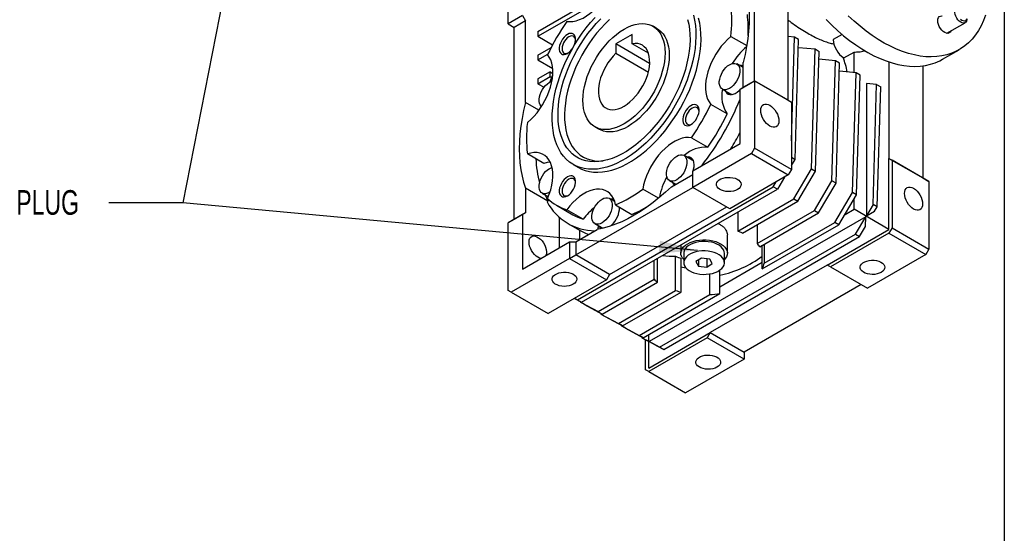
# Model space of a CAD drawing. Header units: millimetres. Extents: x 25 to 1093, y 25 to 838.
# Tile 5 of 9: x 753 to 1092, y 445 to 622. Entities that reach past the tile are written whole.
import ezdxf

# ---------------------------------------------------------------- set-up
doc = ezdxf.new("R2010")
doc.units = ezdxf.units.MM
doc.header["$LTSCALE"] = 4
doc.linetypes.add('SLD-Solid', pattern=[0])
doc.layers.add('TEXT', color=140, linetype='SLD-Solid', lineweight=25)
doc.styles.add('SLDTEXTSTYLE0', font='TXT', dxfattribs={"width": 0.7})
doc.dimstyles.new('SLDDIMSTYLE0', dxfattribs={"dimtxt": 0.18, "dimasz": 13.208, "dimexe": 0, "dimexo": 0.0625, "dimgap": 0, "dimtad": 0, "dimtih": 1, "dimtoh": 1, "dimdec": 0, "dimrnd": 1e-09, "dimzin": 0, "dimdsep": 46, "dimtxsty": 'Standard', "dimsah": 1, "dimcen": 0.09, "dimadec": 0, "dimazin": 0, "dimtfac": 13.208, "dimtdec": 0, "dimtofl": 0, "dimtmove": 0, "dimatfit": 3, "dimfxl": 0, "dimfrac": 2, "dimtolj": 1, "dimtzin": 0, "dimarcsym": 0})

msp = doc.modelspace()

# ---------------------------------------------------------------- linework, layer by layer
for p, q in [((1006.157, 600.895), (1006.157, 667.035)), ((921.304, 620.5), (921.304, 643.771)), ((1017.824, 594.16), (1017.824, 636.25)), ((931.557, 617.846), (947.821, 627.235)), ((931.557, 616.213), (947.821, 625.602)), ((926.254, 623.357), (921.304, 620.5)), ((921.304, 620.5), (923.425, 619.275)), ((927.314, 621.52), (923.425, 619.275)), ((926.254, 623.357), (927.314, 621.52)), ((927.314, 593.417), (927.314, 621.52)), ((1072.414, 617.233), (1078.719, 620.873)), ((923.425, 553.135), (923.425, 619.275)), ((931.557, 617.846), (931.557, 616.213)), ((972.669, 618.832), (971.255, 619.649)), ((931.557, 616.213), (936.65, 613.273)), ((964.084, 616.862), (958.427, 613.596)), ((964.084, 613.63), (964.084, 616.862)), ((998.067, 616.126), (1003.499, 612.991)), ((1019.945, 615.921), (1017.824, 616.11)), ((1018.885, 580.235), (1019.945, 615.921)), ((1021.36, 615.104), (1019.945, 615.921)), ((1020.132, 573.81), (1021.36, 615.104)), ((1036.316, 616.842), (1033.214, 615.051)), ((931.557, 609.681), (936.156, 612.336)), ((958.427, 613.596), (958.427, 610.365)), ((970.081, 606.868), (958.427, 613.596)), ((958.427, 610.365), (969.63, 603.898)), ((969.629, 610.429), (964.084, 613.63)), ((1021.278, 612.352), (1027.017, 611.839)), ((1025.789, 570.544), (1027.017, 611.839)), ((1027.017, 611.839), (1028.431, 611.022)), ((1027.203, 569.728), (1028.431, 611.022)), ((1036.916, 608.747), (1040.452, 610.788)), ((1040.452, 603.738), (1040.452, 610.788)), ((1070.942, 608.3), (1076.599, 611.566)), ((931.557, 608.048), (935.009, 610.04)), ((931.557, 609.681), (931.557, 608.048)), ((931.557, 608.048), (936.701, 605.078)), ((1002.268, 598.65), (1002.268, 607.156)), ((1034.088, 607.757), (1028.349, 608.27)), ((1032.86, 566.462), (1034.088, 607.757)), ((1035.502, 606.94), (1034.088, 607.757)), ((1034.274, 565.646), (1035.502, 606.94)), ((1052.472, 607.361), (1052.472, 574.158)), ((935.8, 603.965), (931.557, 601.515)), ((935.8, 602.331), (935.8, 603.965)), ((935.8, 603.965), (936.737, 603.423)), ((1002.268, 605.41), (1000.09, 606.667)), ((1041.159, 603.675), (1035.42, 604.188)), ((1039.931, 562.38), (1041.159, 603.675)), ((1042.573, 602.858), (1041.159, 603.675)), ((1064.14, 606.026), (1064.14, 567.422)), ((931.557, 599.882), (935.8, 602.331)), ((931.557, 601.515), (931.557, 599.882)), ((935.8, 602.331), (936.334, 602.023)), ((1001.207, 598.037), (1006.157, 600.895)), ((1002.268, 598.65), (1006.157, 600.895)), ((1006.157, 600.895), (1006.157, 577.623)), ((1006.157, 600.895), (1018.885, 593.547)), ((1017.824, 594.16), (1006.157, 600.895)), ((1006.157, 600.895), (1006.157, 600.895)), ((1041.346, 561.564), (1042.573, 602.858)), ((931.557, 599.882), (933.706, 598.642)), ((995.09, 598.007), (997.918, 596.374)), ((1001.207, 598.037), (1002.268, 598.65)), ((1001.207, 579.257), (1001.207, 598.037)), ((1044.694, 599.909), (1044.694, 554.391)), ((1048.23, 599.593), (1044.694, 599.909)), ((1047.002, 558.298), (1048.23, 599.593)), ((1048.23, 599.593), (1049.644, 598.776)), ((1048.417, 557.482), (1049.644, 598.776)), ((931.964, 590.733), (927.314, 593.417)), ((1017.824, 594.16), (1018.885, 593.547)), ((1018.885, 593.547), (1018.885, 570.276)), ((996.773, 589.471), (991.116, 592.736)), ((951.256, 585.007), (952.671, 584.19)), ((984.49, 581.259), (990.146, 577.993)), ((984.944, 569.868), (1001.207, 579.257)), ((1006.157, 577.623), (1005.096, 575.786)), ((1018.885, 570.276), (1006.157, 577.623)), ((933.637, 572.4), (927.98, 575.666)), ((984.741, 573.55), (981.912, 575.183)), ((1005.096, 575.786), (984.944, 564.153)), ((1005.096, 575.786), (1017.824, 568.439)), ((1018.885, 574.53), (1020.132, 573.81)), ((1018.885, 571.698), (1020.132, 573.81)), ((1052.472, 549.662), (1052.472, 574.158)), ((1052.472, 574.158), (1053.533, 573.545)), ((1052.472, 574.158), (1064.14, 567.422)), ((1053.533, 573.545), (1053.533, 550.274)), ((1066.261, 566.198), (1053.533, 573.545)), ((943.757, 572.016), (945.525, 570.995)), ((984.944, 564.153), (984.944, 569.868)), ((1018.885, 570.276), (1017.824, 568.439)), ((1019.715, 560.265), (1025.789, 570.544)), ((1021.13, 559.448), (1027.203, 569.728)), ((1025.789, 570.544), (1027.203, 569.728)), ((976.913, 566.523), (979.091, 565.265)), ((977.578, 564.392), (984.944, 568.644)), ((1017.824, 568.439), (997.672, 556.805)), ((1016.511, 567.681), (1014.059, 563.53)), ((1026.786, 556.182), (1032.86, 566.462)), ((1034.274, 565.646), (1032.86, 566.462)), ((1064.14, 567.422), (1066.261, 566.198)), ((1066.261, 566.198), (1066.261, 542.926)), ((935.033, 559.43), (927.314, 563.886)), ((927.314, 563.886), (927.314, 555.38)), ((944.639, 540.885), (984.944, 564.153)), ((945.223, 525.425), (1012.644, 564.347)), ((946.637, 524.609), (1014.059, 563.53)), ((973.141, 560.409), (967.709, 563.545)), ((997.672, 556.805), (984.944, 564.153)), ((1012.644, 564.347), (1013.632, 566.019)), ((1014.059, 563.53), (1012.644, 564.347)), ((1028.201, 555.366), (1034.274, 565.646)), ((933.028, 562.179), (935.192, 560.931)), ((934.752, 559.133), (935.432, 559.851)), ((958.039, 559.285), (956.205, 560.343)), ((1000.409, 549.119), (1019.715, 560.265)), ((1002.03, 548.422), (1021.13, 559.448)), ((1019.715, 560.265), (1021.13, 559.448)), ((1033.858, 552.1), (1039.931, 562.38)), ((1035.272, 551.284), (1041.346, 561.564)), ((1041.346, 561.564), (1039.931, 562.38)), ((1040.452, 556.602), (1040.452, 560.051)), ((938.025, 558.005), (943.682, 554.739)), ((947.214, 553.209), (941.557, 556.474)), ((956.306, 534.15), (996.611, 557.417)), ((958.004, 559.386), (957.888, 559.372)), ((958.338, 558.135), (963.995, 554.87)), ((1007.129, 544.834), (1026.786, 556.182)), ((1026.786, 556.182), (1028.201, 555.366)), ((1037.359, 554.817), (1040.452, 556.602)), ((1052.472, 549.662), (1040.452, 556.602)), ((1047.002, 558.298), (1044.694, 554.391)), ((1048.417, 557.482), (1047.002, 558.298)), ((1047.523, 555.969), (1048.417, 557.482)), ((926.254, 554.768), (921.304, 551.91)), ((923.425, 553.135), (921.304, 551.91)), ((927.314, 555.38), (923.425, 553.135)), ((927.314, 555.38), (926.254, 554.768)), ((926.254, 554.768), (926.254, 535.987)), ((938.982, 543.335), (938.982, 553.837)), ((1044.48, 554.029), (969.956, 511.007)), ((1000.409, 555.651), (1000.409, 549.119)), ((1008.036, 543.725), (1028.201, 555.366)), ((1040.929, 548.018), (1044.48, 554.029)), ((1044.43, 550.734), (1044.48, 554.029)), ((1044.694, 554.391), (1047.523, 555.969)), ((921.304, 528.639), (921.304, 551.91)), ((941.932, 551.708), (946.175, 549.259)), ((944.639, 545.376), (952.004, 549.628)), ((946.053, 546.193), (946.053, 549.329)), ((951.206, 551.682), (954.01, 550.064)), ((952.392, 550.698), (952.078, 549.642)), ((952.181, 551.119), (952.392, 550.698)), ((952.392, 550.698), (953.099, 550.29)), ((952.888, 550.711), (953.099, 550.29)), ((953.099, 550.29), (952.959, 549.819)), ((956.897, 550.921), (956.965, 551.151)), ((1007.129, 551.366), (1007.129, 544.834)), ((1008.875, 536.046), (1035.272, 551.284)), ((1009.501, 538.04), (1033.858, 552.1)), ((1031.259, 537.415), (1052.472, 549.662)), ((1035.272, 551.284), (1033.858, 552.1)), ((1042.343, 547.202), (1044.43, 550.734)), ((1053.533, 550.274), (1052.472, 548.437)), ((1053.533, 550.274), (1066.261, 542.926)), ((973.507, 509.097), (1040.929, 548.018)), ((974.922, 508.281), (1042.343, 547.202)), ((996.833, 541.498), (996.833, 547.734)), ((1052.472, 548.437), (1032.32, 536.803)), ((1040.929, 548.018), (1042.343, 547.202)), ((1052.472, 548.437), (1065.2, 541.089)), ((926.254, 535.987), (942.517, 545.376)), ((942.517, 545.376), (942.517, 539.66)), ((942.517, 545.376), (944.639, 545.376)), ((944.639, 545.376), (944.639, 540.885)), ((980.833, 544.349), (980.833, 541.498)), ((1008.875, 536.046), (1008.875, 544.21)), ((1009.501, 544.571), (1009.501, 538.04)), ((1066.261, 542.926), (1065.2, 541.089)), ((942.517, 539.66), (922.365, 528.027)), ((942.517, 539.66), (944.639, 540.885)), ((942.517, 539.66), (955.245, 532.313)), ((956.306, 534.15), (944.639, 540.885)), ((972.807, 531.552), (972.807, 539.716)), ((979.022, 528.609), (979.022, 540.438)), ((980.943, 528.085), (980.943, 539.652)), ((981.833, 541.498), (981.833, 538.232)), ((987.933, 539.815), (986.007, 538.574)), ((986.907, 539.154), (986.907, 536.99)), ((990.758, 539.473), (987.933, 539.815)), ((989.732, 539.597), (989.732, 536.648)), ((991.658, 537.89), (990.758, 539.473)), ((995.833, 538.232), (995.833, 541.498)), ((1065.2, 541.089), (1045.048, 529.455)), ((971.599, 532.488), (971.599, 539.019)), ((986.007, 538.574), (986.907, 536.99)), ((986.907, 536.99), (989.732, 536.648)), ((989.732, 536.648), (991.658, 537.89)), ((1031.259, 537.415), (990.954, 514.148)), ((994.246, 529.928), (1008.875, 538.373)), ((1032.32, 536.803), (1031.259, 537.415)), ((1032.32, 536.803), (1045.048, 529.455)), ((955.245, 532.313), (935.093, 520.679)), ((952.294, 521.343), (971.599, 532.488)), ((956.306, 534.15), (955.245, 532.313)), ((990.792, 527.239), (990.792, 534.352)), ((994.246, 527.601), (994.246, 535.67)), ((953.708, 520.527), (972.807, 531.552)), ((1042.926, 530.68), (1002.621, 507.412)), ((922.365, 528.027), (921.304, 528.639)), ((922.365, 528.027), (935.093, 520.679)), ((944.185, 525.928), (946.637, 524.609)), ((944.235, 525.957), (945.223, 525.425)), ((959.365, 517.261), (979.022, 528.609)), ((960.779, 516.445), (980.943, 528.085)), ((966.436, 513.179), (990.792, 527.239)), ((967.85, 512.363), (994.246, 527.601)), ((945.223, 525.425), (946.637, 524.609)), ((946.213, 524.837), (946.22, 524.61)), ((946.22, 524.61), (952.294, 521.343)), ((947.635, 523.793), (946.22, 524.61)), ((947.635, 523.793), (953.708, 520.527)), ((952.294, 521.343), (953.708, 520.527)), ((953.284, 520.755), (953.291, 520.528)), ((953.291, 520.528), (959.365, 517.261)), ((953.291, 520.528), (954.706, 519.711)), ((954.706, 519.711), (960.779, 516.445)), ((960.779, 516.445), (959.365, 517.261)), ((960.355, 516.673), (960.362, 516.446)), ((960.362, 516.446), (966.436, 513.179)), ((961.777, 515.629), (960.362, 516.446)), ((961.777, 515.629), (967.85, 512.363)), ((967.85, 512.363), (966.436, 513.179)), ((967.427, 512.591), (967.434, 512.364)), ((967.434, 512.364), (968.848, 511.547)), ((967.434, 512.364), (969.741, 511.123)), ((969.741, 501.902), (990.954, 514.148)), ((969.741, 501.902), (969.741, 513.454)), ((989.893, 512.311), (969.741, 500.677)), ((990.954, 514.148), (989.893, 512.311)), ((1002.621, 504.963), (989.893, 512.311)), ((990.954, 514.148), (1002.621, 507.412)), ((968.68, 501.289), (968.68, 511.644)), ((968.848, 511.547), (969.741, 511.067)), ((969.956, 511.007), (972.835, 509.403)), ((973.507, 509.097), (969.956, 511.007)), ((972.835, 509.403), (974.922, 508.281)), ((974.922, 508.281), (973.507, 509.097)), ((1002.621, 507.412), (1002.621, 504.963)), ((1002.621, 504.963), (982.469, 493.329)), ((969.741, 500.677), (968.68, 501.289)), ((969.741, 500.677), (982.469, 493.329))]:
    msp.add_line(p, q)
at = {"flags": 128}
for points in [[(941.557, 621.355), (942.583, 621.254), (943.668, 621.319), (944.799, 621.55), (945.963, 621.944), (947.146, 622.496), (948.335, 623.2), (949.515, 624.047), (950.672, 625.028), (951.794, 626.131), (952.866, 627.343), (953.875, 628.65), (954.812, 630.037), (955.663, 631.486), (956.419, 632.982), (957.072, 634.506), (957.613, 636.04), (958.037, 637.567), (958.338, 639.069)], [(1002.268, 636.687), (1002.912, 634.666), (1003.442, 632.542), (1003.855, 630.322), (1004.152, 628.011), (1004.33, 625.616), (1004.389, 623.146), (1004.33, 620.607), (1004.152, 618.007), (1003.855, 615.354), (1003.442, 612.656), (1002.912, 609.92), (1002.268, 607.156)], [(1079.341, 622.246), (1079.325, 621.96), (1079.203, 621.457), (1078.965, 621.072), (1078.626, 620.825), (1078.205, 620.733), (1077.727, 620.799), (1077.219, 621.021), (1076.712, 621.386), (1076.234, 621.871), (1075.813, 622.449), (1075.474, 623.087), (1075.236, 623.747), (1075.114, 624.391), (1075.114, 624.982), (1075.236, 625.485), (1075.474, 625.87), (1075.813, 626.117), (1076.234, 626.209), (1076.712, 626.142), (1077.219, 625.921), (1077.219, 625.921)], [(985.179, 623.456), (985.56, 621.752), (985.824, 619.955), (985.971, 618.075), (986.001, 616.119), (985.912, 614.098), (985.706, 612.021), (985.384, 609.897), (984.946, 607.737), (984.396, 605.552), (983.735, 603.351), (982.968, 601.146), (982.097, 598.946), (981.126, 596.762), (980.061, 594.604), (978.906, 592.484), (977.667, 590.41), (976.35, 588.393), (974.961, 586.443), (973.506, 584.568), (971.994, 582.778), (970.43, 581.081), (968.822, 579.485), (967.178, 577.998), (965.506, 576.627), (963.814, 575.379), (962.11, 574.259), (960.401, 573.273), (958.697, 572.425), (957.005, 571.719), (955.333, 571.16), (953.689, 570.749), (952.081, 570.489), (950.518, 570.38), (949.005, 570.423), (947.55, 570.619), (946.161, 570.966), (944.844, 571.462), (943.605, 572.105), (942.45, 572.892), (941.385, 573.82), (940.415, 574.883), (939.543, 576.077), (938.776, 577.397), (938.115, 578.835), (937.565, 580.385), (937.127, 582.039), (936.805, 583.791), (936.599, 585.63), (936.511, 587.549), (936.54, 589.539), (936.687, 591.589), (936.952, 593.691), (937.332, 595.834), (937.826, 598.008), (938.432, 600.202), (939.146, 602.407), (939.966, 604.611), (940.888, 606.804), (941.906, 608.976), (943.017, 611.116), (944.215, 613.215), (945.493, 615.261), (946.847, 617.246), (948.27, 619.16), (949.754, 620.993), (951.294, 622.738)], [(983.164, 621.999), (983.546, 620.376), (983.811, 618.658), (983.959, 616.856), (983.989, 614.977), (983.9, 613.033), (983.693, 611.033), (983.369, 608.987), (982.93, 606.907), (982.378, 604.803), (981.715, 602.686), (980.946, 600.567), (980.075, 598.457), (979.105, 596.368), (978.042, 594.309), (976.892, 592.293), (975.66, 590.328), (974.353, 588.426), (972.978, 586.597), (971.541, 584.85), (970.051, 583.194), (968.516, 581.637), (966.942, 580.189), (965.339, 578.856), (963.714, 577.645), (962.076, 576.563), (960.435, 575.615), (958.797, 574.806), (957.173, 574.142), (955.569, 573.623), (953.996, 573.255), (952.46, 573.038), (950.97, 572.974), (949.533, 573.063), (948.158, 573.304), (946.851, 573.697), (945.619, 574.239), (944.469, 574.928), (943.406, 575.759), (942.436, 576.729), (941.565, 577.832), (940.796, 579.063), (940.133, 580.416), (939.581, 581.882), (939.142, 583.455), (938.818, 585.127), (938.611, 586.888), (938.522, 588.73), (938.552, 590.643), (938.7, 592.616), (938.966, 594.64), (939.347, 596.704), (939.843, 598.798), (940.451, 600.91), (941.167, 603.029), (941.988, 605.145), (942.909, 607.246), (943.926, 609.321), (945.034, 611.36), (946.226, 613.352), (947.496, 615.286), (948.838, 617.153), (950.244, 618.943), (951.709, 620.645), (953.222, 622.253)], [(956.282, 622.038), (954.751, 620.543), (953.263, 618.945), (951.827, 617.251), (950.449, 615.471), (949.139, 613.615), (947.902, 611.692), (946.746, 609.715), (945.677, 607.692), (944.701, 605.635), (943.823, 603.556), (943.048, 601.466), (942.38, 599.377), (941.822, 597.298), (941.379, 595.243), (941.052, 593.222), (940.843, 591.246), (940.753, 589.327), (940.783, 587.474), (940.933, 585.697), (941.201, 584.007), (941.586, 582.413), (942.087, 580.923), (942.7, 579.545), (943.422, 578.287), (944.249, 577.156), (945.177, 576.158), (946.2, 575.299), (947.314, 574.583), (948.511, 574.014), (949.785, 573.595), (951.13, 573.328), (952.538, 573.216), (954.001, 573.258), (954.015, 573.259)], [(945.525, 570.995), (946.612, 570.441), (947.929, 569.945), (949.318, 569.599), (950.773, 569.403), (952.285, 569.359), (953.849, 569.468), (955.457, 569.729), (957.101, 570.139), (958.773, 570.699), (960.465, 571.404), (962.169, 572.252), (963.878, 573.238), (965.582, 574.358), (967.274, 575.607), (968.946, 576.978), (970.59, 578.465), (972.198, 580.06), (973.761, 581.757), (975.274, 583.547), (976.729, 585.422), (978.118, 587.373), (979.435, 589.39), (980.674, 591.463), (981.829, 593.584), (982.894, 595.741), (983.864, 597.925), (984.736, 600.125), (985.503, 602.331), (986.164, 604.532), (986.714, 606.717), (987.152, 608.877), (987.474, 611), (987.68, 613.078), (987.768, 615.099), (987.739, 617.054), (987.592, 618.935), (987.327, 620.731), (986.947, 622.435)], [(947.113, 594.164), (947.174, 595.705), (947.354, 597.303), (947.653, 598.944), (948.068, 600.614), (948.596, 602.299), (949.232, 603.983), (949.97, 605.654), (950.804, 607.296), (951.728, 608.896), (952.733, 610.44), (953.811, 611.915), (954.952, 613.307), (956.147, 614.606), (957.385, 615.801), (958.657, 616.88), (959.951, 617.835), (961.256, 618.658), (962.56, 619.342), (963.854, 619.881), (965.126, 620.269), (966.364, 620.505), (967.559, 620.585), (968.7, 620.51), (969.778, 620.28), (970.783, 619.896), (971.707, 619.363), (972.541, 618.684), (973.28, 617.866), (973.915, 616.915), (974.443, 615.84), (974.858, 614.649), (975.157, 613.353), (975.337, 611.964), (975.398, 610.492), (975.337, 608.95), (975.157, 607.352), (974.858, 605.711), (974.443, 604.041), (973.915, 602.357), (973.28, 600.672), (972.541, 599.001), (971.707, 597.359), (970.783, 595.759), (969.778, 594.215), (968.7, 592.741), (967.559, 591.348), (966.364, 590.049), (965.126, 588.854), (963.854, 587.775), (962.56, 586.82), (961.256, 585.997), (959.951, 585.313), (958.657, 584.775), (957.385, 584.386), (956.147, 584.15), (954.952, 584.07), (953.811, 584.145), (952.733, 584.375), (951.728, 584.759), (950.804, 585.292), (949.97, 585.971), (949.232, 586.789), (948.596, 587.74), (948.068, 588.815), (947.653, 590.006), (947.354, 591.302), (947.174, 592.692), (947.113, 594.164)], [(1030.853, 621.981), (1032.824, 620.003), (1034.833, 618.133), (1036.873, 616.377), (1038.939, 614.74), (1041.023, 613.229), (1043.119, 611.848), (1045.22, 610.601), (1047.319, 609.492), (1049.41, 608.525), (1051.485, 607.703), (1053.539, 607.028), (1055.565, 606.503), (1057.555, 606.13), (1059.505, 605.909), (1061.407, 605.841), (1063.256, 605.927), (1065.045, 606.167), (1066.769, 606.558), (1068.422, 607.101), (1069.999, 607.794), (1070.942, 608.3)], [(1085.69, 623.501), (1084.99, 621.618), (1084.179, 619.848), (1083.259, 618.197), (1082.235, 616.67), (1081.108, 615.273), (1079.883, 614.009), (1078.563, 612.884), (1077.152, 611.899), (1075.656, 611.06), (1074.079, 610.367), (1072.426, 609.824), (1070.702, 609.432), (1068.913, 609.193), (1067.064, 609.107), (1065.162, 609.175), (1063.212, 609.395), (1061.222, 609.769), (1059.196, 610.294), (1057.142, 610.968), (1055.066, 611.79), (1052.976, 612.757), (1050.876, 613.866), (1048.776, 615.113), (1046.68, 616.495), (1044.596, 618.006), (1042.53, 619.642), (1040.489, 621.398), (1038.48, 623.269)], [(1069.268, 621.575), (1069.331, 622.16), (1069.516, 622.641), (1069.814, 622.991), (1070.208, 623.193), (1070.677, 623.235), (1070.789, 623.223)], [(1073.788, 618.026), (1073.551, 617.621), (1073.202, 617.343), (1072.768, 617.22), (1072.27, 617.26), (1071.737, 617.459), (1071.196, 617.808), (1070.677, 618.287), (1070.208, 618.871), (1069.814, 619.527), (1069.516, 620.222), (1069.331, 620.917), (1069.268, 621.575)], [(1079.282, 622.216), (1079.109, 621.834), (1078.834, 621.579), (1078.476, 621.469), (1078.059, 621.51), (1077.611, 621.7), (1077.164, 622.027)], [(944.009, 612.867), (944.223, 613.359), (944.463, 614.122), (944.586, 614.861), (944.586, 615.544), (944.463, 616.141), (944.223, 616.626), (943.875, 616.977), (943.436, 617.181), (942.924, 617.226), (942.361, 617.113), (941.773, 616.845)], [(972.669, 618.832), (973.121, 618.547), (973.955, 617.868), (974.694, 617.05), (975.329, 616.099), (975.857, 615.023), (976.272, 613.833), (976.571, 612.537), (976.752, 611.147), (976.812, 609.675), (976.752, 608.134), (976.571, 606.535), (976.272, 604.894), (975.857, 603.225), (975.329, 601.54), (974.694, 599.855), (973.955, 598.185), (973.121, 596.543), (972.197, 594.943), (971.192, 593.399), (970.115, 591.924), (968.974, 590.531), (967.779, 589.232), (966.54, 588.038), (965.268, 586.959), (963.975, 586.003), (962.67, 585.18), (961.365, 584.497), (960.071, 583.958), (958.8, 583.57), (957.561, 583.334), (956.366, 583.253), (955.225, 583.329), (954.147, 583.559), (953.142, 583.942), (952.671, 584.19)], [(941.773, 616.845), (941.185, 616.434), (940.623, 615.898), (940.111, 615.261), (939.671, 614.551), (939.324, 613.797), (939.083, 613.035), (938.96, 612.296), (938.96, 611.613), (939.083, 611.016), (939.324, 610.531), (939.671, 610.18), (940.111, 609.976), (940.623, 609.931), (941.185, 610.044), (941.773, 610.312), (942.361, 610.723), (942.924, 611.259), (943.436, 611.896), (943.506, 611.998)], [(942.252, 616.016), (941.729, 615.646), (941.232, 615.159), (940.786, 614.578), (940.414, 613.934), (940.134, 613.257), (939.961, 612.584), (939.902, 611.946), (939.961, 611.376), (940.134, 610.903), (940.414, 610.55), (940.786, 610.335), (941.232, 610.269), (941.729, 610.355), (942.024, 610.47)], [(944.591, 614.916), (944.543, 615.229), (944.369, 615.702), (944.089, 616.055), (943.717, 616.27), (943.271, 616.336), (942.775, 616.25), (942.252, 616.016)], [(958.427, 610.365), (957.466, 609.361), (956.558, 608.261), (955.714, 607.079), (954.946, 605.832), (954.265, 604.537), (953.679, 603.211), (953.199, 601.873), (952.829, 600.542), (952.574, 599.235), (952.44, 597.97), (952.426, 596.766), (952.534, 595.638), (952.761, 594.601), (953.106, 593.672), (953.563, 592.861), (954.125, 592.18), (954.785, 591.639), (955.535, 591.245), (956.363, 591.003), (957.258, 590.917), (958.208, 590.987), (959.201, 591.214), (960.221, 591.594), (961.256, 592.121), (962.29, 592.788), (963.311, 593.587), (964.303, 594.506), (965.253, 595.532), (966.148, 596.652), (966.977, 597.85), (967.726, 599.109), (968.386, 600.413), (968.949, 601.743), (969.405, 603.081), (969.75, 604.409), (969.977, 605.708), (970.085, 606.96), (970.072, 608.149), (969.937, 609.258), (969.683, 610.272), (969.313, 611.176), (968.832, 611.959), (968.247, 612.609), (967.566, 613.118), (966.798, 613.478), (965.954, 613.685), (965.045, 613.736), (964.084, 613.63)], [(998.067, 616.126), (996.917, 615.115), (995.806, 613.985), (994.748, 612.749), (993.754, 611.422), (992.837, 610.019), (992.008, 608.557), (991.275, 607.053), (990.648, 605.525), (990.135, 603.99), (989.74, 602.468), (989.469, 600.975), (989.325, 599.529), (989.31, 598.148), (989.423, 596.847), (989.664, 595.642), (990.03, 594.546), (990.516, 593.574), (991.116, 592.736)], [(927.98, 586.488), (929.13, 587.499), (930.241, 588.629), (931.299, 589.865), (932.292, 591.192), (933.209, 592.595), (934.039, 594.057), (934.772, 595.561), (935.398, 597.089), (935.912, 598.624), (936.307, 600.147), (936.578, 601.64), (936.722, 603.085), (936.737, 604.467), (936.624, 605.768), (936.383, 606.973), (936.017, 608.068), (935.531, 609.04), (934.931, 609.878)], [(997.59, 598.254), (996.94, 597.949), (996.313, 597.793), (995.729, 597.792), (995.208, 597.945), (994.768, 598.248), (994.425, 598.69), (994.189, 599.257), (994.069, 599.928), (994.069, 600.682), (994.189, 601.491), (994.425, 602.33), (994.768, 603.169), (995.208, 603.979), (995.729, 604.734), (996.313, 605.407), (996.94, 605.975), (997.59, 606.42), (998.239, 606.725), (998.867, 606.881), (999.451, 606.883), (999.972, 606.729), (1000.411, 606.426), (1000.755, 605.984), (1000.99, 605.418), (1001.11, 604.746), (1001.11, 603.993), (1000.99, 603.183), (1000.755, 602.344), (1000.411, 601.506), (999.972, 600.695), (999.451, 599.94), (998.867, 599.267), (998.239, 598.699), (997.59, 598.254)], [(1002.268, 605.723), (1001.926, 605.714), (1001.772, 605.696)], [(932.833, 591.996), (932.707, 592.106), (932.363, 592.548), (932.127, 593.115), (932.008, 593.786), (932.008, 594.539), (932.127, 595.349), (932.363, 596.188), (932.707, 597.027), (933.146, 597.837), (933.667, 598.592), (934.251, 599.265), (934.878, 599.833), (935.528, 600.278), (936.178, 600.583), (936.413, 600.659)], [(935.686, 600.365), (935.807, 600.681), (936.713, 602.948)], [(996.066, 597.444), (996.267, 597.039), (996.634, 596.59), (997.096, 596.279), (997.637, 596.116), (998.242, 596.106), (998.892, 596.249), (999.567, 596.541), (1000.246, 596.973), (1000.909, 597.532), (1001.207, 597.831)], [(996.773, 597.036), (996.974, 596.63), (997.338, 596.185)], [(927.314, 593.417), (926.67, 590.653), (926.141, 587.917), (925.727, 585.219), (925.431, 582.566), (925.253, 579.966), (925.193, 577.427), (925.253, 574.957), (925.431, 572.563), (925.727, 570.252), (926.141, 568.031), (926.67, 565.907), (927.314, 563.886)], [(984.273, 592.302), (983.685, 591.891), (983.123, 591.355), (982.611, 590.718), (982.171, 590.008), (981.824, 589.255), (981.583, 588.492), (981.46, 587.753), (981.46, 587.07), (981.583, 586.474), (981.824, 585.989), (982.171, 585.637), (982.611, 585.434), (983.123, 585.388), (983.685, 585.501), (984.273, 585.77), (984.861, 586.18), (985.424, 586.716), (985.936, 587.353), (986.375, 588.064), (986.723, 588.817), (986.963, 589.579), (987.086, 590.318), (987.086, 591.001), (986.963, 591.598), (986.723, 592.083), (986.375, 592.435), (985.936, 592.638), (985.424, 592.684), (984.861, 592.57), (984.273, 592.302)], [(984.752, 591.473), (984.229, 591.103), (983.732, 590.616), (983.286, 590.035), (982.914, 589.391), (982.634, 588.715), (982.461, 588.041), (982.402, 587.403), (982.461, 586.833), (982.634, 586.36), (982.914, 586.007), (983.286, 585.792), (983.732, 585.726), (984.229, 585.812), (984.524, 585.927)], [(987.091, 590.373), (987.043, 590.686), (986.869, 591.159), (986.589, 591.512), (986.217, 591.727), (985.771, 591.793), (985.275, 591.707), (984.752, 591.473)], [(1011.46, 592.444), (1012.067, 592.025), (1012.651, 591.483), (1013.189, 590.841), (1013.66, 590.122), (1014.047, 589.354), (1014.335, 588.567), (1014.512, 587.791), (1014.571, 587.055), (1014.512, 586.389), (1014.335, 585.817), (1014.047, 585.362), (1013.66, 585.041), (1013.189, 584.866), (1012.651, 584.845), (1012.067, 584.977), (1011.46, 585.259), (1010.853, 585.678), (1010.27, 586.219), (1009.732, 586.862), (1009.26, 587.581), (1008.873, 588.349), (1008.586, 589.136), (1008.409, 589.912), (1008.349, 590.648), (1008.409, 591.314), (1008.586, 591.886), (1008.873, 592.341), (1009.26, 592.662), (1009.732, 592.837), (1010.27, 592.858), (1010.853, 592.726), (1011.46, 592.444)], [(984.49, 581.259), (983.464, 581.36), (982.379, 581.295), (981.248, 581.064), (980.084, 580.67), (978.9, 580.118), (977.712, 579.414), (976.532, 578.567), (975.374, 577.586), (974.253, 576.483), (973.181, 575.271), (972.171, 573.964), (971.235, 572.578), (970.384, 571.128), (969.627, 569.633), (968.975, 568.108), (968.433, 566.574), (968.01, 565.047), (967.709, 563.545)], [(934.931, 560.301), (935.531, 561.832), (936.017, 563.366), (936.383, 564.883), (936.624, 566.366), (936.737, 567.798), (936.722, 569.162), (936.578, 570.441), (936.307, 571.621), (935.912, 572.688), (935.398, 573.63), (934.772, 574.434), (934.039, 575.092), (933.209, 575.596), (932.292, 575.941), (931.299, 576.121), (930.241, 576.135), (929.13, 575.983), (927.98, 575.666)], [(979.412, 566.77), (978.763, 566.465), (978.135, 566.309), (977.551, 566.307), (977.03, 566.461), (976.591, 566.764), (976.247, 567.206), (976.012, 567.772), (975.892, 568.444), (975.892, 569.197), (976.012, 570.007), (976.247, 570.846), (976.591, 571.684), (977.03, 572.495), (977.551, 573.25), (978.135, 573.923), (978.763, 574.491), (979.412, 574.936), (980.062, 575.241), (980.69, 575.397), (981.274, 575.399), (981.794, 575.245), (982.234, 574.942), (982.577, 574.5), (982.813, 573.933), (982.933, 573.262), (982.933, 572.508), (982.813, 571.699), (982.577, 570.86), (982.234, 570.021), (981.794, 569.211), (981.274, 568.456), (980.69, 567.783), (980.062, 567.215), (979.412, 566.77)], [(985.123, 569.972), (985.234, 570.381), (985.386, 571.234), (985.42, 572.038), (985.336, 572.769), (985.135, 573.403), (984.824, 573.922), (984.412, 574.31), (983.912, 574.555), (983.34, 574.648), (982.888, 574.62)], [(984.614, 574.148), (984.047, 574.24), (983.595, 574.212)], [(985.248, 573.103), (985.062, 573.309), (984.741, 573.55)], [(935.784, 562.586), (935.528, 562.427), (934.878, 562.121), (934.251, 561.965), (933.667, 561.964), (933.146, 562.118), (932.707, 562.421), (932.363, 562.863), (932.127, 563.429), (932.008, 564.101), (932.008, 564.854), (932.127, 565.664), (932.363, 566.502), (932.707, 567.341), (933.146, 568.152), (933.667, 568.906), (934.251, 569.579), (934.878, 570.148), (935.528, 570.592), (936.178, 570.898), (936.471, 570.989)], [(935.83, 572.865), (934.787, 572.717), (933.637, 572.4)], [(941.773, 567.767), (941.185, 567.356), (940.623, 566.821), (940.111, 566.184), (939.671, 565.473), (939.324, 564.72), (939.083, 563.957), (938.96, 563.219), (938.96, 562.536), (939.083, 561.939), (939.324, 561.454), (939.671, 561.102), (940.111, 560.899), (940.623, 560.853), (941.185, 560.967), (941.773, 561.235), (942.361, 561.646), (942.924, 562.181), (943.436, 562.818), (943.875, 563.529), (944.223, 564.282), (944.463, 565.045), (944.586, 565.783), (944.586, 566.466), (944.463, 567.063), (944.223, 567.548), (943.875, 567.9), (943.436, 568.103), (942.924, 568.149), (942.361, 568.035), (941.773, 567.767)], [(942.252, 566.939), (941.729, 566.569), (941.232, 566.081), (940.786, 565.501), (940.414, 564.856), (940.134, 564.18), (939.961, 563.506), (939.902, 562.868), (939.961, 562.298), (940.134, 561.825), (940.414, 561.472), (940.786, 561.257), (941.232, 561.191), (941.729, 561.277), (942.024, 561.392)], [(944.591, 565.838), (944.543, 566.151), (944.369, 566.625), (944.089, 566.978), (943.717, 567.192), (943.271, 567.259), (942.775, 567.172), (942.252, 566.939)], [(1000.323, 563.438), (999.657, 563.124), (998.895, 562.895), (998.068, 562.758), (997.21, 562.72), (996.357, 562.783), (995.544, 562.944), (994.803, 563.196), (994.165, 563.528), (993.656, 563.928), (993.297, 564.38), (993.102, 564.863), (993.08, 565.359), (993.232, 565.848), (993.551, 566.309), (994.024, 566.724), (994.632, 567.075), (995.35, 567.348), (996.149, 567.532), (996.995, 567.619), (997.855, 567.607), (998.693, 567.495), (999.474, 567.287), (1000.167, 566.994), (1000.744, 566.625), (1001.18, 566.197), (1001.458, 565.728), (1001.567, 565.235), (1001.501, 564.74), (1001.265, 564.263), (1000.867, 563.823), (1000.323, 563.438)], [(958.338, 558.135), (958.037, 559.29), (957.613, 560.328), (957.072, 561.237), (956.419, 562.008), (955.663, 562.63), (954.812, 563.096), (953.875, 563.402), (952.866, 563.543), (951.794, 563.517), (950.672, 563.326), (949.515, 562.97), (948.335, 562.455), (947.146, 561.787), (945.963, 560.973), (944.799, 560.023), (943.668, 558.948), (942.583, 557.76), (941.557, 556.474)], [(977.578, 564.392), (975.506, 562.452), (973.402, 560.625), (971.272, 558.918), (969.122, 557.335), (966.96, 555.881), (964.791, 554.56), (962.622, 553.377), (960.46, 552.334), (958.31, 551.436), (956.18, 550.684), (954.076, 550.081), (952.004, 549.628)], [(978.595, 565.551), (978.656, 565.41), (978.82, 565.109)], [(1060.958, 563.87), (1061.565, 563.45), (1062.148, 562.909), (1062.686, 562.267), (1063.158, 561.548), (1063.545, 560.78), (1063.832, 559.993), (1064.009, 559.216), (1064.069, 558.481), (1064.009, 557.815), (1063.832, 557.243), (1063.545, 556.788), (1063.158, 556.467), (1062.686, 556.292), (1062.148, 556.271), (1061.565, 556.403), (1060.958, 556.684), (1060.351, 557.104), (1059.767, 557.645), (1059.229, 558.288), (1058.758, 559.007), (1058.371, 559.775), (1058.083, 560.562), (1057.906, 561.338), (1057.846, 562.073), (1057.906, 562.74), (1058.083, 563.311), (1058.371, 563.767), (1058.758, 564.088), (1059.229, 564.262), (1059.767, 564.284), (1060.351, 564.151), (1060.958, 563.87)], [(953.706, 551.93), (953.056, 551.624), (952.428, 551.468), (951.844, 551.467), (951.324, 551.62), (950.884, 551.924), (950.541, 552.366), (950.305, 552.932), (950.185, 553.604), (950.185, 554.357), (950.305, 555.167), (950.541, 556.005), (950.884, 556.844), (951.324, 557.655), (951.844, 558.409), (952.428, 559.082), (953.056, 559.651), (953.706, 560.095), (954.355, 560.401), (954.983, 560.557), (955.567, 560.558), (956.087, 560.405), (956.527, 560.102), (956.87, 559.66), (957.106, 559.093), (957.226, 558.422), (957.226, 557.668), (957.106, 556.858), (956.87, 556.02), (956.527, 555.181), (956.087, 554.371), (955.567, 553.616), (954.983, 552.943), (954.355, 552.375), (953.706, 551.93)], [(957.643, 560.268), (957.45, 560.252), (956.593, 560.119)], [(957.854, 559.791), (957.315, 559.796), (957.181, 559.78)], [(946.175, 549.259), (947.715, 548.467), (949.05, 547.923)], [(931.557, 540.071), (930.952, 540.491), (930.372, 541.036), (929.84, 541.684), (929.379, 542.407), (929.007, 543.178), (928.739, 543.963), (928.587, 544.73), (928.556, 545.449), (928.648, 546.09), (928.859, 546.627), (929.181, 547.037), (929.6, 547.304), (930.099, 547.417), (930.657, 547.371), (931.253, 547.169), (931.861, 546.818), (932.457, 546.333), (933.016, 545.733), (933.515, 545.044), (933.934, 544.293), (934.255, 543.512), (934.466, 542.731), (934.558, 541.984), (934.528, 541.301), (934.375, 540.709), (934.358, 540.666)], [(983.176, 544.764), (984.06, 545.204), (985.046, 545.566), (986.112, 545.841), (987.236, 546.023), (988.395, 546.109), (989.562, 546.097), (990.715, 545.987), (991.827, 545.781), (992.875, 545.483), (993.837, 545.101), (994.692, 544.642), (995.423, 544.116), (996.013, 543.534), (996.45, 542.909), (996.725, 542.254), (996.831, 541.582), (996.767, 540.909), (996.534, 540.248), (996.137, 539.614), (995.833, 539.262)], [(981.833, 539.262), (981.414, 539.77), (981.057, 540.412), (980.866, 541.077), (980.845, 541.751), (980.994, 542.42), (981.31, 543.069), (981.786, 543.684), (982.413, 544.253), (983.176, 544.764)], [(995.833, 541.498), (995.792, 541.931), (995.589, 542.555), (995.22, 543.152), (994.693, 543.708), (994.022, 544.21), (993.223, 544.645), (992.316, 545.003), (991.323, 545.274), (990.269, 545.453), (989.18, 545.534), (988.082, 545.516), (987.002, 545.398), (985.968, 545.185), (985.004, 544.881), (984.135, 544.494), (983.381, 544.032), (982.761, 543.509), (982.291, 542.936), (981.982, 542.327), (981.841, 541.698), (981.833, 541.498)], [(932.646, 539.678), (932.162, 539.792), (931.557, 540.071)], [(995.684, 537.402), (995.824, 538.031), (995.792, 538.665), (995.589, 539.288), (995.22, 539.886), (994.693, 540.442), (994.022, 540.944), (993.223, 541.379), (992.316, 541.737), (991.323, 542.008), (990.269, 542.187), (989.18, 542.268), (988.082, 542.249), (987.002, 542.132), (985.968, 541.919), (985.004, 541.615), (984.135, 541.227), (983.381, 540.766), (982.761, 540.243), (982.291, 539.67), (981.982, 539.061), (981.841, 538.432), (981.873, 537.798), (982.076, 537.175), (982.446, 536.578), (982.973, 536.022), (983.644, 535.52), (984.443, 535.084), (985.349, 534.727), (986.342, 534.455), (987.396, 534.277), (988.486, 534.196), (989.584, 534.214), (990.663, 534.331), (991.698, 534.545), (992.661, 534.849), (993.531, 535.236), (994.285, 535.697), (994.905, 536.221), (995.375, 536.794), (995.684, 537.402)], [(980.943, 536.77), (981.397, 536.676), (982.513, 536.495)], [(1049.821, 534.864), (1049.154, 534.55), (1048.392, 534.32), (1047.565, 534.184), (1046.708, 534.146), (1045.855, 534.209), (1045.041, 534.369), (1044.3, 534.621), (1043.662, 534.954), (1043.153, 535.354), (1042.794, 535.805), (1042.6, 536.289), (1042.578, 536.785), (1042.73, 537.274), (1043.049, 537.735), (1043.522, 538.149), (1044.13, 538.5), (1044.848, 538.773), (1045.646, 538.958), (1046.493, 539.045), (1047.352, 539.033), (1048.19, 538.92), (1048.972, 538.713), (1049.665, 538.419), (1050.241, 538.051), (1050.677, 537.623), (1050.956, 537.153), (1051.064, 536.661), (1050.999, 536.166), (1050.762, 535.689), (1050.364, 535.249), (1049.821, 534.864)], [(943.755, 530.782), (943.088, 530.468), (942.326, 530.238), (941.499, 530.102), (940.642, 530.064), (939.789, 530.127), (938.975, 530.287), (938.234, 530.539), (937.596, 530.872), (937.087, 531.272), (936.728, 531.723), (936.534, 532.207), (936.512, 532.703), (936.664, 533.192), (936.982, 533.653), (937.456, 534.067), (938.064, 534.418), (938.782, 534.691), (939.58, 534.876), (940.427, 534.963), (941.286, 534.951), (942.124, 534.838), (942.906, 534.631), (943.599, 534.337), (944.175, 533.969), (944.611, 533.541), (944.89, 533.071), (944.998, 532.579), (944.933, 532.084), (944.696, 531.607), (944.298, 531.167), (943.755, 530.782)], [(993.252, 502.208), (992.586, 501.894), (991.824, 501.664), (990.997, 501.527), (990.139, 501.49), (989.286, 501.552), (988.473, 501.713), (987.732, 501.965), (987.093, 502.298), (986.584, 502.698), (986.225, 503.149), (986.031, 503.632), (986.009, 504.129), (986.161, 504.617), (986.48, 505.078), (986.953, 505.493), (987.561, 505.844), (988.279, 506.117), (989.078, 506.301), (989.924, 506.389), (990.784, 506.376), (991.622, 506.264), (992.403, 506.057), (993.096, 505.763), (993.673, 505.395), (994.109, 504.967), (994.387, 504.497), (994.496, 504.005), (994.43, 503.51), (994.194, 503.032), (993.796, 502.592), (993.252, 502.208)]]:
    msp.add_lwpolyline(points, dxfattribs=at)
for centre, radius, start, end in [((951.337, 621.537), 47.042, 353.3951, 6.6049), ((1012.762, 572.594), 86.301, 145.59624, 154.40376), ((959.696, 618.416), 44.342, 357.50856, 6.82103), ((1041.774, 615.839), 8.596, 185.26118, 235.59228), ((1019.257, 594.287), 24.217, 130.7921, 148.84472), ((1010.475, 598.573), 28.174, 10.99259, 21.49607), ((1001.431, 603.882), 2.252, 68.17452, 99.33678), ((1005.778, 595.576), 10.88, 167.32071, 214.13679), ((916.214, 628.33), 91.474, 321.69503, 338.30359), ((998.79, 597.904), 1.761, 240.32461, 262.49308), ((913.285, 630.021), 86.301, 325.59624, 334.40376), ((918.942, 626.755), 86.301, 325.59624, 334.40376), ((974.71, 581.077), 47.042, 173.3951, 186.6049), ((919.502, 626.431), 92.573, 328.04057, 331.95746), ((989.36, 567.144), 10.878, 85.85481, 132.68169), ((970.289, 575.568), 39.421, 182.30777, 194.53392), ((997.049, 556.174), 24.041, 151.08943, 169.27638), ((939.666, 601.3), 47.031, 293.39134, 306.60328), ((979.995, 566.754), 2.252, 200.6696, 231.83455), ((958.061, 571.436), 25.933, 202.35076, 207.50905), ((946.445, 572.589), 16.839, 226.86181, 253.12744), ((951.386, 568.108), 18.901, 208.34899, 269.66154), ((965.454, 539.781), 22.649, 129.21825, 143.64001), ((951.301, 557.361), 8.405, 312.36859, 359.89298), ((946.547, 595.626), 44.334, 293.17534, 302.49739), ((952.136, 569.409), 16.931, 240.04784, 253.10134), ((991.779, 526.815), 23.915, 64.61784, 68.84613), ((999.06, 537.312), 11.031, 35.54727, 42.99457), ((977.991, 560.003), 19.591, 259.85934, 273.0178), ((986.413, 570.659), 37.608, 282.0221, 306.67476), ((1001.992, 539.3), 7.613, 334.69346, 350.47011), ((981.7, 544.274), 15.522, 229.40328, 235.04433), ((987.76, 556.888), 29.598, 252.82965, 256.68556), ((988.907, 561.966), 34.778, 273.10693, 278.83071)]:
    msp.add_arc(centre, radius, start, end)
for points, knots in [([(1017.824, 621.726), (1018.151, 621.482), (1019.271, 620.648), (1021.146, 619.363), (1023.421, 617.9), (1025.617, 616.626), (1027.708, 615.562), (1029.664, 614.706), (1031.424, 614.078), (1032.718, 613.714), (1033.316, 613.619), (1033.495, 613.59)], [0, 0, 0, 0, 0.0522388, 0.178889, 0.3059376, 0.4325938, 0.5606294, 0.6890715, 0.8170954, 0.9450732, 1, 1, 1, 1]), ([(1040.452, 610.788), (1041.007, 610.797), (1042.158, 610.817), (1043.423, 610.986), (1044.069, 611.213), (1044.169, 611.247)], [0, 0, 0, 0, 0.4418289, 0.9145078, 1, 1, 1, 1]), ([(993.563, 551.698), (993.761, 551.622), (994.325, 551.407), (995.096, 550.911), (995.847, 550.237), (996.406, 549.473), (996.728, 548.647), (996.866, 548.054), (996.829, 547.751), (996.826, 547.734)], [0, 0, 0, 0, 0.0974516, 0.2769822, 0.4546318, 0.6322915, 0.8108174, 0.9893506, 1, 1, 1, 1])]:
    msp.add_open_spline(points, degree=3, knots=knots)
msp.add_open_spline([(979.022, 540.438), (979.649, 540.168), (980.289, 539.905), (980.943, 539.652)], degree=3)
at = {"layer": 'TEXT'}
msp.add_line((1092.2, 838.2), (1092.2, 25.4), dxfattribs=at)

# ---------------------------------------------------------------- texts
at = {"layer": 'TEXT', "insert": (751.993, 563.205), "char_height": 8.4667, "attachment_point": 1, "style": 'SLDTEXTSTYLE0'}
msp.add_mtext('PLUG', dxfattribs=at)

# ---------------------------------------------------------------- leaders
at = {"layer": 'TEXT'}
for points in [[(850.869, 770.579), (809.294, 558.785), (783.894, 558.785)], [(986.581, 542.401), (809.294, 558.785), (783.894, 558.785)]]:
    msp.add_leader(points, dimstyle='SLDDIMSTYLE0', dxfattribs=at)

doc.saveas('drawing.dxf')
